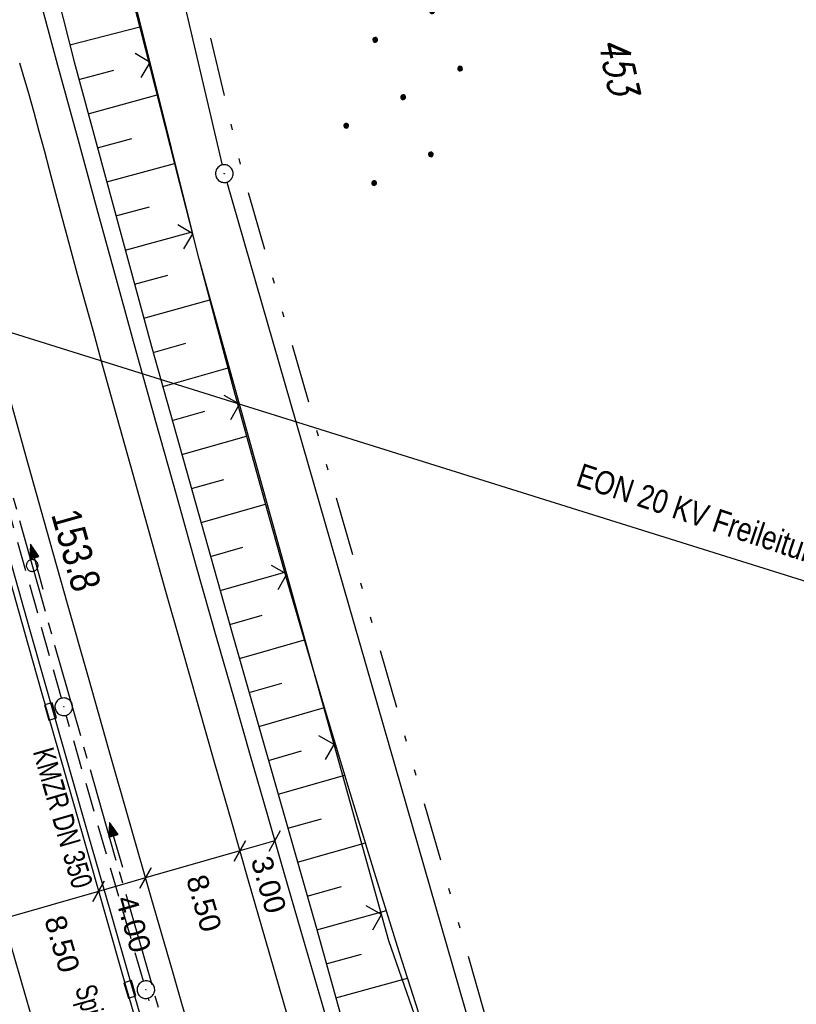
# Model space of a CAD drawing. Extents: x 510526 to 513920, y 467229 to 478797.
# Tile 109 of 256: x 510929 to 510995, y 471625 to 471708. Entities that reach past the tile are written whole.
import ezdxf
from ezdxf.enums import TextEntityAlignment as Align

# ---------------------------------------------------------------- set-up
doc = ezdxf.new("R2010")
doc.units = 0
doc.header["$LTSCALE"] = 10
doc.header["$MEASUREMENT"] = 0
for name, pattern in [('ACHSE', [5.5, 4, -0.5, 0.5, -0.5]), ('LT00', [0]), ('LT09', [0.54, 0.2, -0.1, 0.02, -0.1, 0.02, -0.1]), ('STRICHLINIE2', [0.375, 0.25, -0.125])]:
    doc.linetypes.add(name, pattern=pattern)
doc.layers.get('0').update_dxf_attribs({"linetype": 'LT00'})
for name, color, linetype in [('-AX-020', 250, 'ACHSE'), ('-Halt-Pfeil', 4, 'LT00'), ('-Haltung', 182, 'STRICHLINIE2'), ('-Haltungsbeschriftung', 182, 'LT00'), ('-ST-20-1', 250, 'LT00'), ('BEMAßUNG', 255, 'Continuous'), ('DFK_AB_L', 21, 'LT00'), ('DFK_AB_P', 7, 'LT00'), ('DFK_FLUR_NR', 250, 'LT00'), ('DFK_NUTZUNG', 250, 'LT00'), ('GEMARKUNGSGRENZE', 3, 'LT09'), ('RINNE_TEXT', 11, 'Continuous'), ('STROM_FREILTG', 80, 'STROMFREILEITUNG'), ('STROM_TEXT', 80, 'Continuous'), ('V95_AFBR_BAB', 250, 'LT00'), ('V95_BOESCH', 250, 'LT00'), ('V95_BOSCHUNG', 250, 'LT00'), ('V95_KA_PRUF', 182, 'LT00'), ('V95_LD_MARK', 250, 'LT00'), ('V95_RINNE', 182, 'LT00'), ('V95_SINKK', 182, 'LT00'), ('V95_ZAUN', 40, 'LT00')]:
    doc.layers.add(name, color=color, linetype=linetype)
doc.styles.add('Arial', font='ARIAL.TTF')
doc.styles.add('Beschrift', font='ARIAL.TTF')
doc.styles.add('Haltungsbeschriftung', font='ARIAL.TTF', dxfattribs={"width": 0.75})
doc.styles.get("Standard").update_dxf_attribs({"font": 'romans.shx'})
doc.styles.add('Strom', font='txt.shx')
doc.styles.add('Versorgungsltg', font='ARIAL.TTF', dxfattribs={"width": 0.8, "height": 2})
doc.linetypes.add('STROMFREILEITUNG', pattern='A,12.7,-5.5,["xx",Strom,S=2.5,R=0,X=-2.6,Y=-0.85],-4.35', length=22.55)

# ---------------------------------------------------------------- blocks, each defined once
blk = doc.blocks.new('SYMB0003')
at = {"color": 0, "linetype": 'ByBlock'}
for p, q in [((-0.015712, 0), (0.010166, 0.012015)), ((0, -0.021257), (-0.015712, 0)), ((0.010166, 0.012015), (0, -0.021257))]:
    blk.add_line(p, q, dxfattribs=at)
for points in [[(-0.031395, 0.499013), (-0.093691, 0.491144), (-0.154509, 0.475528), (-0.21289, 0.452414), (-0.267913, 0.422164), (-0.318712, 0.385257), (-0.364484, 0.342274), (-0.404509, 0.293893), (-0.438154, 0.240877), (-0.464888, 0.184062), (-0.484292, 0.124345), (-0.496058, 0.062667), (-0.5, 0)], [(-0.5, 0), (-0.496058, -0.062667), (-0.484292, -0.124345), (-0.464888, -0.184062), (-0.438154, -0.240877), (-0.404509, -0.293893), (-0.364485, -0.342274), (-0.318712, -0.385257), (-0.267914, -0.422164), (-0.21289, -0.452414), (-0.154509, -0.475529), (-0.093691, -0.491144), (-0.031395, -0.499014), (0.031395, -0.499014)], [(0.5, 0), (0.496057, 0.062667), (0.484292, 0.124345), (0.464888, 0.184062), (0.438153, 0.240877), (0.404509, 0.293893), (0.364484, 0.342274), (0.318712, 0.385257), (0.267913, 0.422164), (0.21289, 0.452414), (0.154509, 0.475528), (0.093691, 0.491144), (0.031395, 0.499013), (-0.031395, 0.499013)], [(0.031395, -0.499014), (0.093691, -0.491144), (0.154509, -0.475529), (0.21289, -0.452414), (0.267914, -0.422164), (0.318712, -0.385257), (0.364485, -0.342274), (0.404509, -0.293893), (0.438154, -0.240877), (0.464889, -0.184062), (0.484292, -0.124345), (0.496058, -0.062667), (0.5, 0)]]:
    blk.add_lwpolyline(points, dxfattribs=at)
blk = doc.blocks.new('SYMB0002')
at = {"color": 0, "linetype": 'ByBlock'}
for points in [[(-0.031395, 0.499013), (-0.093691, 0.491144), (-0.154509, 0.475528), (-0.21289, 0.452414), (-0.267913, 0.422164), (-0.318712, 0.385257), (-0.364484, 0.342274), (-0.404509, 0.293893), (-0.438154, 0.240877), (-0.464888, 0.184062), (-0.484292, 0.124345), (-0.496058, 0.062667), (-0.5, 0)], [(-0.5, 0), (-0.496058, -0.062667), (-0.484292, -0.124345), (-0.464888, -0.184062), (-0.438154, -0.240877), (-0.404509, -0.293893), (-0.364485, -0.342274), (-0.318712, -0.385257), (-0.267914, -0.422164), (-0.21289, -0.452414), (-0.154509, -0.475529), (-0.093691, -0.491144), (-0.031395, -0.499014), (0.031395, -0.499014)], [(0.5, 0), (0.496057, 0.062667), (0.484292, 0.124345), (0.464888, 0.184062), (0.438153, 0.240877), (0.404509, 0.293893), (0.364484, 0.342274), (0.318712, 0.385257), (0.267913, 0.422164), (0.21289, 0.452414), (0.154509, 0.475528), (0.093691, 0.491144), (0.031395, 0.499013), (-0.031395, 0.499013)], [(0.031395, -0.499014), (0.093691, -0.491144), (0.154509, -0.475529), (0.21289, -0.452414), (0.267914, -0.422164), (0.318712, -0.385257), (0.364485, -0.342274), (0.404509, -0.293893), (0.438154, -0.240877), (0.464889, -0.184062), (0.484292, -0.124345), (0.496058, -0.062667), (0.5, 0)]]:
    blk.add_lwpolyline(points, dxfattribs=at)
blk = doc.blocks.new('SYMB0652')
at = {"color": 0, "linetype": 'ByBlock'}
blk.add_lwpolyline([(-0.15, -0.075), (0.15, -0.075), (0.15, 0.075), (-0.15, 0.075), (-0.15, -0.075)], dxfattribs=at)
blk = doc.blocks.new('SYMB0024')
at = {"color": 0, "linetype": 'ByBlock'}
for p, q in [((-0.5, 0.5), (0, 0)), ((0, 0), (0.5, 0.5))]:
    blk.add_line(p, q, dxfattribs=at)
blk = doc.blocks.new('_Oblique')
at = {"color": 0, "linetype": 'ByBlock', "lineweight": -2}
blk.add_line((-0.5, -0.5), (0.5, 0.5), dxfattribs=at)
blk = doc.blocks.new('Ackerland7')
at = {"layer": 'DFK_NUTZUNG', "color": 0, "linetype": 'ByBlock'}
for p, q in [((-4, 3.928), (-4, 3.67)), ((-3.95, 3.628), (-3.95, 3.97)), ((-3.9, 3.99), (-3.9, 3.607)), ((-3.85, 3.601), (-3.85, 3.997)), ((-3.8, 3.99), (-3.8, 3.607)), ((-3.75, 3.628), (-3.75, 3.97)), ((-3.7, 3.928), (-3.7, 3.67)), ((-3.65, 3.798), (-3.65, 3.8)), ((3.7, 3.929), (3.7, 3.671)), ((3.75, 3.629), (3.75, 3.971)), ((3.8, 3.992), (3.8, 3.608)), ((3.85, 3.602), (3.85, 3.998)), ((3.9, 3.992), (3.9, 3.608)), ((3.95, 3.629), (3.95, 3.971)), ((4, 3.929), (4, 3.671)), ((4.05, 3.799), (4.05, 3.801)), ((-7.85, 0.129), (-7.85, -0.129)), ((-7.8, -0.171), (-7.8, 0.171)), ((-7.75, 0.192), (-7.75, -0.192)), ((-7.7, -0.198), (-7.7, 0.198)), ((-7.65, 0.192), (-7.65, -0.192)), ((-7.6, -0.171), (-7.6, 0.171)), ((-7.55, 0.129), (-7.55, -0.129)), ((-7.5, -0.001), (-7.5, 0.001)), ((-0.15, 0.129), (-0.15, -0.129)), ((-0.1, -0.171), (-0.1, 0.171)), ((-0.05, 0.192), (-0.05, -0.192)), ((0, -0.198), (0, 0.198)), ((0.05, 0.192), (0.05, -0.192)), ((0.1, -0.171), (0.1, 0.171)), ((0.15, 0.129), (0.15, -0.129)), ((0.2, -0.001), (0.2, 0.001)), ((7.55, 0.129), (7.55, -0.129)), ((7.6, -0.171), (7.6, 0.171)), ((7.65, 0.192), (7.65, -0.192)), ((7.7, -0.198), (7.7, 0.198)), ((7.75, 0.192), (7.75, -0.192)), ((7.8, -0.171), (7.8, 0.171)), ((7.85, 0.129), (7.85, -0.129)), ((7.9, -0.001), (7.9, 0.001)), ((-4, -3.671), (-4, -3.929)), ((-3.95, -3.971), (-3.95, -3.629)), ((-3.9, -3.608), (-3.9, -3.992)), ((-3.85, -3.998), (-3.85, -3.602)), ((-3.8, -3.608), (-3.8, -3.992)), ((-3.75, -3.971), (-3.75, -3.629)), ((-3.7, -3.671), (-3.7, -3.929)), ((-3.65, -3.801), (-3.65, -3.799)), ((3.7, -3.671), (3.7, -3.929)), ((3.75, -3.971), (3.75, -3.629)), ((3.8, -3.608), (3.8, -3.992)), ((3.85, -3.998), (3.85, -3.602)), ((3.9, -3.608), (3.9, -3.992)), ((3.95, -3.971), (3.95, -3.629)), ((4, -3.671), (4, -3.929)), ((4.05, -3.801), (4.05, -3.799))]:
    blk.add_line(p, q, dxfattribs=at)
for points in [[(-3.65, 3.799), (-3.67, 3.886), (-3.725, 3.955), (-3.805, 3.994), (-3.894, 3.994), (-3.975, 3.955), (-4.03, 3.886), (-4.05, 3.799), (-4.03, 3.712), (-3.975, 3.642), (-3.894, 3.604), (-3.805, 3.604), (-3.725, 3.642), (-3.67, 3.712), (-3.65, 3.799)], [(4.05, 3.8), (4.03, 3.887), (3.975, 3.956), (3.894, 3.995), (3.805, 3.995), (3.725, 3.956), (3.67, 3.887), (3.65, 3.8), (3.67, 3.713), (3.725, 3.644), (3.805, 3.605), (3.894, 3.605), (3.975, 3.644), (4.03, 3.713), (4.05, 3.8)], [(-7.5, 0), (-7.52, 0.087), (-7.575, 0.156), (-7.655, 0.195), (-7.744, 0.195), (-7.825, 0.156), (-7.88, 0.087), (-7.9, 0)], [(0.2, 0), (0.18, 0.087), (0.125, 0.156), (0.045, 0.195), (-0.044, 0.195), (-0.125, 0.156), (-0.18, 0.087), (-0.2, 0)], [(-0.2, 0), (-0.18, -0.087), (-0.125, -0.156), (-0.044, -0.195), (0.045, -0.195), (0.125, -0.156), (0.18, -0.087), (0.2, 0)], [(7.9, 0), (7.88, 0.087), (7.825, 0.156), (7.744, 0.195), (7.655, 0.195), (7.575, 0.156), (7.52, 0.087), (7.5, 0)], [(7.5, 0), (7.52, -0.087), (7.575, -0.156), (7.655, -0.195), (7.744, -0.195), (7.825, -0.156), (7.88, -0.087), (7.9, 0)], [(-7.9, 0), (-7.88, -0.087), (-7.825, -0.156), (-7.744, -0.195), (-7.655, -0.195), (-7.575, -0.156), (-7.52, -0.087), (-7.5, 0)], [(-3.65, -3.8), (-3.67, -3.713), (-3.725, -3.644), (-3.805, -3.605), (-3.894, -3.605), (-3.975, -3.644), (-4.03, -3.713), (-4.05, -3.8), (-4.03, -3.887), (-3.975, -3.956), (-3.894, -3.995), (-3.805, -3.995), (-3.725, -3.956), (-3.67, -3.887), (-3.65, -3.8)], [(4.05, -3.8), (4.03, -3.713), (3.975, -3.644), (3.894, -3.605), (3.805, -3.605), (3.725, -3.644), (3.67, -3.713), (3.65, -3.8), (3.67, -3.887), (3.725, -3.956), (3.805, -3.995), (3.894, -3.995), (3.975, -3.956), (4.03, -3.887), (4.05, -3.8)]]:
    blk.add_lwpolyline(points, dxfattribs=at)
blk = doc.blocks.new('SYMB0070')
at = {"color": 0, "linetype": 'ByBlock'}
for p, q in [((-0.5, 0), (0.2, 0)), ((0.5, 0), (0.2, 0.1)), ((0.2, 0.1), (0.2, 0)), ((0.468, 0), (0.21, 0.086)), ((0.21, 0.086), (0.21, -0.086)), ((0.21, -0.086), (0.468, 0)), ((0.22, -0.072), (0.437, 0)), ((0.23, -0.058), (0.405, 0)), ((0.24, -0.045), (0.374, 0)), ((0.342, 0), (0.25, 0.031)), ((0.25, 0.031), (0.25, -0.031)), ((0.25, -0.031), (0.342, 0)), ((0.26, -0.017), (0.31, 0)), ((0.27, -0.003), (0.279, 0))]:
    blk.add_line(p, q, dxfattribs=at)
for points in [[(0.2, 0), (0.2, -0.1), (0.5, 0)], [(0.437, 0), (0.22, 0.072), (0.22, -0.072)], [(0.405, 0), (0.23, 0.058), (0.23, -0.058)], [(0.374, 0), (0.24, 0.045), (0.24, -0.045)], [(0.31, 0), (0.26, 0.017), (0.26, -0.017)], [(0.279, 0), (0.27, 0.003), (0.27, -0.003)]]:
    blk.add_lwpolyline(points, dxfattribs=at)

msp = doc.modelspace()

# ---------------------------------------------------------------- linework, layer by layer
at = {"layer": '-AX-020', "ltscale": 0.2, "flags": 128}
msp.add_lwpolyline([(513881.716, 478796.972), (513877.87, 478787.354), (513870.367, 478768.801), (513862.788, 478750.278), (513855.137, 478731.786), (513847.411, 478713.324), (513839.611, 478694.893), (513831.738, 478676.494), (513823.791, 478658.127), (513815.771, 478639.791), (513807.678, 478621.487), (513799.512, 478603.216), (513791.272, 478584.978), (513782.96, 478566.773), (513774.576, 478548.601), (513766.118, 478530.463), (513757.588, 478512.359), (513748.986, 478494.289), (513740.312, 478476.254), (513731.565, 478458.253), (513722.747, 478440.287), (513713.857, 478422.357), (513704.896, 478404.463), (513695.863, 478386.605), (513686.758, 478368.782), (513677.583, 478350.997), (513668.336, 478333.248), (513659.019, 478315.536), (513649.63, 478297.862), (513640.172, 478280.225), (513630.643, 478262.626), (513621.043, 478245.066), (513611.374, 478227.544), (513601.634, 478210.061), (513591.825, 478192.617), (513586.745, 478183.647), (513576.83, 478166.262), (513566.848, 478148.917), (513556.8, 478131.609), (513546.688, 478114.338), (513536.514, 478097.104), (513526.28, 478079.906), (513515.988, 478062.743), (513505.638, 478045.613), (513495.234, 478028.517), (513484.778, 478011.453), (513474.27, 477994.421), (513463.712, 477977.419), (513453.108, 477960.447), (513442.457, 477943.503), (513431.762, 477926.587), (513421.026, 477909.698), (513410.248, 477892.835), (513399.432, 477875.997), (513388.579, 477859.182), (513377.691, 477842.39), (513366.769, 477825.62), (513355.815, 477808.871), (513344.831, 477792.142), (513333.819, 477775.431), (513322.78, 477758.738), (513311.715, 477742.062), (513300.628, 477725.401), (513289.519, 477708.754), (513278.389, 477692.121), (513267.242, 477675.5), (513256.078, 477658.891), (513244.899, 477642.291), (513233.706, 477625.7), (513222.502, 477609.117), (513211.288, 477592.542), (513200.066, 477575.971), (513188.837, 477559.405), (513177.603, 477542.843), (513166.366, 477526.282), (513154.797, 477509.239), (513142.496, 477491.114), (513130.197, 477472.988), (513117.902, 477454.859), (513105.613, 477436.726), (513093.333, 477418.587), (513081.064, 477400.44), (513068.808, 477382.285), (513056.567, 477364.119), (513044.344, 477345.942), (513032.141, 477327.752), (513019.958, 477309.547), (513007.8, 477291.325), (512995.668, 477273.087), (512983.565, 477254.83), (512971.492, 477236.552), (512959.452, 477218.253), (512947.447, 477199.931), (512935.479, 477181.584), (512923.551, 477163.212), (512911.665, 477144.812), (512899.822, 477126.385), (512888.026, 477107.927), (512876.279, 477089.439), (512864.582, 477070.918), (512852.939, 477052.364), (512841.352, 477033.775), (512829.822, 477015.15), (512818.352, 476996.488), (512806.945, 476977.787), (512795.603, 476959.048), (512789.644, 476949.141), (512778.405, 476930.339), (512767.236, 476911.496), (512756.135, 476892.613), (512745.103, 476873.688), (512734.14, 476854.724), (512723.246, 476835.72), (512712.422, 476816.676), (512701.668, 476797.593), (512690.983, 476778.471), (512680.369, 476759.309), (512669.824, 476740.11), (512659.35, 476720.871), (512648.946, 476701.595), (512638.612, 476682.281), (512628.349, 476662.929), (512618.157, 476643.54), (512608.036, 476624.113), (512597.985, 476604.65), (512588.006, 476585.15), (512578.098, 476565.614), (512568.261, 476546.042), (512558.497, 476526.434), (512548.803, 476506.791), (512539.182, 476487.112), (512529.632, 476467.399), (512520.155, 476447.65), (512510.749, 476427.867), (512501.416, 476408.05), (512492.156, 476388.199), (512482.968, 476368.314), (512473.852, 476348.396), (512464.81, 476328.445), (512455.84, 476308.46), (512446.944, 476288.443), (512438.12, 476268.394), (512429.37, 476248.313), (512420.694, 476228.2), (512412.09, 476208.055), (512403.561, 476187.879), (512395.105, 476167.672), (512386.723, 476147.434), (512378.415, 476127.166), (512370.181, 476106.867), (512362.021, 476086.539), (512353.936, 476066.181), (512345.925, 476045.794), (512337.988, 476025.377), (512330.127, 476004.932), (512322.339, 475984.458), (512314.627, 475963.955), (512306.989, 475943.425), (512299.427, 475922.867), (512291.94, 475902.281), (512284.528, 475881.669), (512277.191, 475861.029), (512269.93, 475840.362), (512262.744, 475819.67), (512255.634, 475798.951), (512248.599, 475778.206), (512241.641, 475757.436), (512234.758, 475736.641), (512227.951, 475715.82), (512221.221, 475694.975), (512214.566, 475674.105), (512207.988, 475653.211), (512201.487, 475632.294), (512200.128, 475627.887), (512194.281, 475608.791), (512188.5, 475589.674), (512182.785, 475570.538), (512177.137, 475551.381), (512171.56, 475532.204), (512166.053, 475513.007), (512160.618, 475493.788), (512155.257, 475474.55), (512149.971, 475455.29), (512148.09, 475448.361), (512142.908, 475429.074), (512137.804, 475409.765), (512132.778, 475390.436), (512127.829, 475371.088), (512122.957, 475351.719), (512118.163, 475332.332), (512113.447, 475312.925), (512108.808, 475293.499), (512104.247, 475274.055), (512099.765, 475254.593), (512095.36, 475235.113), (512091.033, 475215.616), (512086.785, 475196.101), (512082.614, 475176.57), (512078.522, 475157.022), (512074.508, 475137.458), (512070.573, 475117.878), (512066.716, 475098.282), (512063.238, 475080.246), (512059.532, 475060.621), (512055.901, 475040.983), (512052.344, 475021.33), (512048.857, 475001.665), (512045.438, 474981.988), (512042.084, 474962.3), (512038.794, 474942.602), (512035.562, 474922.893), (512032.388, 474903.175), (512029.269, 474883.449), (512026.201, 474863.714), (512023.183, 474843.972), (512020.21, 474824.222), (512017.282, 474804.467), (512014.394, 474784.705), (512011.544, 474764.937), (512008.73, 474745.165), (512005.949, 474725.388), (512003.198, 474705.607), (512000.474, 474685.821), (511997.775, 474666.033), (511995.098, 474646.242), (511992.439, 474626.448), (511989.798, 474606.651), (511987.169, 474586.854), (511984.552, 474567.054), (511981.943, 474547.253), (511979.34, 474527.452), (511976.744, 474507.689), (511975.127, 474495.377), (511973.477, 474482.815), (511971.825, 474470.254), (511970.169, 474457.693), (511968.506, 474445.133), (511966.835, 474432.574), (511965.154, 474420.016), (511963.46, 474407.46), (511961.752, 474394.906), (511960.027, 474382.355), (511958.283, 474369.806), (511956.518, 474357.259), (511954.73, 474344.717), (511952.918, 474332.177), (511951.078, 474319.642), (511949.209, 474307.111), (511947.309, 474294.584), (511945.376, 474282.063), (511943.407, 474269.547), (511941.4, 474257.038), (511939.355, 474244.534), (511937.267, 474232.038), (511935.137, 474219.549), (511932.96, 474207.067), (511930.736, 474194.594), (511928.462, 474182.131), (511926.136, 474169.676), (511923.757, 474157.232), (511921.321, 474144.799), (511918.829, 474132.377), (511916.276, 474119.967), (511913.661, 474107.57), (511910.982, 474095.187), (511908.238, 474082.818), (511905.425, 474070.464), (511902.544, 474058.127), (511899.59, 474045.806), (511896.562, 474033.504), (511893.47, 474021.261), (511890.29, 474008.997), (511887.033, 473996.753), (511883.699, 473984.53), (511880.287, 473972.328), (511876.798, 473960.148), (511873.233, 473947.991), (511869.591, 473935.856), (511865.873, 473923.745), (511862.077, 473911.656), (511858.206, 473899.593), (511854.259, 473887.554), (511850.236, 473875.54), (511846.136, 473863.552), (511841.962, 473851.59), (511837.711, 473839.654), (511833.386, 473827.746), (511828.985, 473815.865), (511824.51, 473804.012), (511819.96, 473792.188), (511815.335, 473780.392), (511810.636, 473768.626), (511805.863, 473756.89), (511801.015, 473745.185), (511796.094, 473733.51), (511791.099, 473721.866), (511786.031, 473710.255), (511780.889, 473698.675), (511775.675, 473687.128), (511770.388, 473675.615), (511765.028, 473664.135), (511759.596, 473652.689), (511754.091, 473641.278), (511748.515, 473629.901), (511742.867, 473618.56), (511737.147, 473607.255), (511731.356, 473595.986), (511725.494, 473584.754), (511719.562, 473573.559), (511713.558, 473562.402), (511707.485, 473551.283), (511701.341, 473540.203), (511695.128, 473529.162), (511688.845, 473518.159), (511682.492, 473507.198), (511676.07, 473496.276), (511669.58, 473485.395), (511663.021, 473474.555), (511656.394, 473463.757), (511649.699, 473453.001), (511642.935, 473442.288), (511636.105, 473431.617), (511629.207, 473420.99), (511622.242, 473410.406), (511615.211, 473399.867), (511608.113, 473389.372), (511600.949, 473378.922), (511593.719, 473368.518), (511586.423, 473358.16), (511579.062, 473347.848), (511571.637, 473337.582), (511564.147, 473327.364), (511556.592, 473317.193), (511548.973, 473307.07), (511541.291, 473296.996), (511533.545, 473286.969), (511525.735, 473276.993), (511517.863, 473267.066), (511509.929, 473257.188), (511501.932, 473247.361), (511493.873, 473237.584), (511485.753, 473227.859), (511477.572, 473218.186), (511475.548, 473215.811), (511467.291, 473206.202), (511458.976, 473196.642), (511450.605, 473187.132), (511442.182, 473177.667), (511433.709, 473168.249), (511425.188, 473158.872), (511416.622, 473149.537), (511408.014, 473140.241), (511399.365, 473130.982), (511390.679, 473121.758), (511381.958, 473112.568), (511373.205, 473103.409), (511364.421, 473094.278), (511355.61, 473085.175), (511346.772, 473076.096), (511337.912, 473067.039), (511329.031, 473058.003), (511320.132, 473048.986), (511311.216, 473039.984), (511302.286, 473030.997), (511293.345, 473022.02), (511284.394, 473013.053), (511275.436, 473004.094), (511266.473, 472995.139), (511255.909, 472984.591), (511236.789, 472965.502), (511230.177, 472958.9), (511223.567, 472952.294), (511216.964, 472945.683), (511210.368, 472939.063), (511203.785, 472932.433), (511197.215, 472925.788), (511190.663, 472919.125), (511184.131, 472912.443), (511177.622, 472905.739), (511171.139, 472899.01), (511164.685, 472892.252), (511158.263, 472885.464), (511151.877, 472878.643), (511145.529, 472871.786), (511139.222, 472864.891), (511132.96, 472857.955), (511126.746, 472850.976), (511120.583, 472843.952), (511114.476, 472836.881), (511109.32, 472830.82), (511103.322, 472823.655), (511097.386, 472816.438), (511091.511, 472809.171), (511085.699, 472801.854), (511079.95, 472794.488), (511074.265, 472787.072), (511068.642, 472779.609), (511063.084, 472772.097), (511057.591, 472764.538), (511052.162, 472756.933), (511046.799, 472749.281), (511041.501, 472741.584), (511036.27, 472733.841), (511031.105, 472726.054), (511026.007, 472718.223), (511020.976, 472710.349), (511016.012, 472702.431), (511011.117, 472694.472), (511006.29, 472686.471), (511001.532, 472678.429), (510996.842, 472670.347), (510992.223, 472662.225), (510987.672, 472654.063), (510983.192, 472645.863), (510978.782, 472637.625), (510974.443, 472629.349), (510970.175, 472621.036), (510965.978, 472612.687), (510961.853, 472604.303), (510957.799, 472595.883), (510953.818, 472587.43), (510949.91, 472578.942), (510946.074, 472570.422), (510942.311, 472561.868), (510938.622, 472553.283), (510935.007, 472544.666), (510931.465, 472536.02), (510927.997, 472527.343), (510924.604, 472518.636), (510921.286, 472509.901), (510918.042, 472501.138), (510914.874, 472492.347), (510911.781, 472483.529), (510908.763, 472474.686), (510905.821, 472465.817), (510902.956, 472456.923), (510900.166, 472448.004), (510897.454, 472439.062), (510894.817, 472430.098), (510892.258, 472421.111), (510889.776, 472412.102), (510887.37, 472403.073), (510885.043, 472394.023), (510882.792, 472384.954), (510880.62, 472375.866), (510878.525, 472366.759), (510876.509, 472357.635), (510874.57, 472348.494), (510872.71, 472339.337), (510870.929, 472330.164), (510869.226, 472320.976), (510867.602, 472311.774), (510866.056, 472302.558), (510864.59, 472293.33), (510863.202, 472284.089), (510861.894, 472274.837), (510860.665, 472265.574), (510859.516, 472256.301), (510858.445, 472247.018), (510857.455, 472237.726), (510856.544, 472228.427), (510855.712, 472219.119), (510854.96, 472209.806), (510854.288, 472200.485), (510853.696, 472191.159), (510853.184, 472181.829), (510852.752, 472172.495), (510852.399, 472163.157), (510852.127, 472153.817), (510851.934, 472144.475), (510851.822, 472135.131), (510851.789, 472125.787), (510851.836, 472116.443), (510851.964, 472107.1), (510852.009, 472104.711), (510852.237, 472095.37), (510852.543, 472086.03), (510852.927, 472076.694), (510853.387, 472067.361), (510853.922, 472058.032), (510854.53, 472048.707), (510855.21, 472039.388), (510855.961, 472030.074), (510856.782, 472020.766), (510857.671, 472011.464), (510858.627, 472002.169), (510859.649, 471992.88), (510860.734, 471983.599), (510861.883, 471974.326), (510863.094, 471965.06), (510864.364, 471955.802), (510865.694, 471946.554), (510867.082, 471937.313), (510868.525, 471928.081), (510870.024, 471918.857), (510871.577, 471909.643), (510873.182, 471900.438), (510874.839, 471891.241), (510876.545, 471882.054), (510878.3, 471872.876), (510880.102, 471863.708), (510881.95, 471854.548), (510883.842, 471845.397), (510885.778, 471836.255), (510887.756, 471827.123), (510889.775, 471817.999), (510891.834, 471808.885), (510893.93, 471799.779), (510896.064, 471790.681), (510898.233, 471781.592), (510900.437, 471772.511), (510902.673, 471763.439), (510904.942, 471754.374), (510907.241, 471745.317), (510909.57, 471736.267), (510911.926, 471727.225), (510914.31, 471718.19), (510916.719, 471709.161), (510919.152, 471700.139), (510921.608, 471691.124), (510924.087, 471682.114), (510926.585, 471673.11), (510929.104, 471664.112), (510931.64, 471655.118), (510934.193, 471646.129), (510936.762, 471637.145), (510939.345, 471628.165), (510941.941, 471619.188), (510944.55, 471610.216), (510947.169, 471601.246), (510949.797, 471592.279), (510952.434, 471583.314), (510955.078, 471574.352), (510957.727, 471565.391), (510960.382, 471556.431), (510963.039, 471547.473), (510967.703, 471531.767), (510970.248, 471523.199), (510975.26, 471506.323), (510980.27, 471489.445), (510985.273, 471472.566), (510990.267, 471455.684), (510995.248, 471438.798), (511000.214, 471421.908), (511005.162, 471405.012), (511010.087, 471388.11), (511014.988, 471371.201), (511019.861, 471354.283), (511024.703, 471337.357), (511029.511, 471320.421), (511034.281, 471303.475), (511039.011, 471286.517), (511043.698, 471269.547), (511048.338, 471252.564), (511052.928, 471235.568), (511057.465, 471218.557), (511061.945, 471201.532), (511066.367, 471184.491), (511070.726, 471167.434), (511075.019, 471150.36), (511079.243, 471133.269), (511083.395, 471116.16), (511086.572, 471102.843), (511090.589, 471085.702), (511094.527, 471068.543), (511098.388, 471051.366), (511102.17, 471034.172), (511105.875, 471016.961), (511109.501, 470999.734), (511113.048, 470982.489), (511116.518, 470965.23), (511119.908, 470947.954), (511123.221, 470930.663), (511126.454, 470913.357), (511129.609, 470896.037), (511132.686, 470878.703), (511135.683, 470861.354), (511138.602, 470843.993), (511141.441, 470826.619), (511144.202, 470809.231), (511146.884, 470791.831), (511149.487, 470774.42), (511152.01, 470756.996), (511154.454, 470739.562), (511156.819, 470722.116), (511159.105, 470704.66), (511161.311, 470687.193), (511163.438, 470669.717), (511165.485, 470652.232), (511165.638, 470650.897), (511167.873, 470631.022), (511170.027, 470611.138), (511172.103, 470591.246), (511174.098, 470571.346), (511176.014, 470551.438), (511177.851, 470531.523), (511179.526, 470512.546), (511180.884, 470496.345), (511182.163, 470480.137), (511183.363, 470463.922), (511184.482, 470447.702), (511185.522, 470431.478), (511186.482, 470415.247), (511187.362, 470399.013), (511188.162, 470382.774), (511188.882, 470366.532), (511189.522, 470350.286), (511190.082, 470334.037), (511190.563, 470317.786), (511190.963, 470301.532), (511191.284, 470285.277), (511191.524, 470269.02), (511191.684, 470252.763), (511191.765, 470236.505), (511191.765, 470220.247), (511191.686, 470203.988), (511191.526, 470187.731), (511191.287, 470171.474), (511191.243, 470169.007), (511190.912, 470152.752), (511190.504, 470136.499), (511190.023, 470120.247), (511189.472, 470103.998), (511188.854, 470087.752), (511188.173, 470071.508), (511187.432, 470055.266), (511186.634, 470039.027), (511185.783, 470022.791), (511184.882, 470006.558), (511183.935, 469990.327), (511182.944, 469974.099), (511181.913, 469957.873), (511180.846, 469941.65), (511179.745, 469925.429), (511178.614, 469909.21), (511177.457, 469892.993), (511176.276, 469876.777), (511175.075, 469860.563), (511173.858, 469844.35), (511172.627, 469828.139), (511171.386, 469811.927), (511170.138, 469795.717), (511168.847, 469778.991), (511030.959, 467993.348), (511029.419, 467973.407), (511027.883, 467953.466), (511026.353, 467933.525), (511024.832, 467913.582), (511023.323, 467893.64), (511021.828, 467873.695), (511020.353, 467853.75), (511018.898, 467833.804), (511017.467, 467813.855), (511016.063, 467793.903), (511014.69, 467773.951), (511013.35, 467753.995), (511012.046, 467734.038), (511010.782, 467714.078), (511009.56, 467694.116), (511008.383, 467674.151), (511007.254, 467654.183), (511006.177, 467634.211), (511005.154, 467614.237), (511004.188, 467594.261), (511003.284, 467574.281), (511002.442, 467554.299), (511001.667, 467534.314), (511000.962, 467514.327), (511000.329, 467494.336), (510999.772, 467474.345), (510999.556, 467465.709), (510999.112, 467445.714), (510998.747, 467425.717), (510998.463, 467405.719), (510998.259, 467385.719), (510998.135, 467365.72), (510998.091, 467345.72), (510998.127, 467325.72), (510998.243, 467305.721), (510998.439, 467285.721), (510998.715, 467265.723), (510999.071, 467245.726), (510999.432, 467229.156)], dxfattribs=at)
at = {"layer": '-Haltung'}
for p, q in [((510932.213, 471650.607), (510926.126, 471672.423)), ((510939.182, 471626.572), (510932.624, 471649.165)), ((510945.936, 471603.282), (510939.6, 471625.132))]:
    msp.add_line(p, q, dxfattribs=at)
at = {"layer": 'BEMAßUNG'}
for p, q in [((510950.357, 471638.499), (510947.381, 471637.645)), ((510947.381, 471637.645), (510939.369, 471635.346)), ((510939.369, 471635.346), (510935.374, 471634.2)), ((510935.374, 471634.2), (510927.275, 471631.876))]:
    msp.add_line(p, q, dxfattribs=at)
at = {"layer": 'DFK_AB_L'}
for p, q in [((510929.242, 471766.66), (510945.879, 471695.91)), ((510946.258, 471694.459), (510970.503, 471610.311))]:
    msp.add_line(p, q, dxfattribs=at)
at = {"layer": 'GEMARKUNGSGRENZE', "ltscale": 2.5, "flags": 128}
msp.add_lwpolyline([(511338.816, 472915.913), (511340.719, 472885.882), (511337.388, 472885.57), (511309.655, 472881.528), (511259.852, 472877.768), (511252.986, 472872.448), (511243.285, 472879.226), (511234.252, 472878.215), (511233.258, 472867.438), (511216.033, 472862.714), (511207.797, 472857.961), (511191.39, 472853.613), (511190.752, 472855.636), (511140.812, 472836.029), (511125.011, 472817.797), (511083.654, 472766.593), (511031.927, 472691.269), (510996.407, 472627.328), (510946.881, 472521.115), (510931.137, 472471.162), (510904.274, 472356.963), (510903.968, 472355.512), (510901.213, 472342.303), (510941.585, 472335.037), (510971.004, 472327.668), (510993.448, 472322.391), (511002.822, 472295.217), (510981.46, 472288.086), (510979.077, 472252.27), (510975.289, 472194.983), (510973.333, 472186.399), (510968.719, 472165.904), (510952.995, 472136.274), (510921.262, 472097.626), (510905.045, 472075.837), (510893.26, 472050.556), (510892.004, 472047.859), (510887.625, 472022.351), (510889.456, 471975.295), (510899.305, 471911.874), (510912.906, 471849.007), (510930.533, 471767.721), (510947.502, 471695.56), (510972.146, 471610.023), (510987.56, 471561.132), (510988.88, 471556.962), (510998.361, 471526.879), (511023.643, 471445.762), (511025.921, 471438.309), (511028.867, 471429.142), (511055.244, 471334.955), (511075.564, 471262.687), (511076.644, 471258.867), (511081.081, 471243.062), (511102.936, 471153.981), (511126.453, 471060.173), (511143.975, 470974.853), (511146.57, 470959.094), (511159.172, 470882.632), (511171.606, 470798.752), (511182.45, 470711.367), (511193.007, 470699.758), (511193.732, 470690.194), (511187.835, 470675.545), (511194.982, 470614.953), (511207.145, 470475.088), (511207.634, 470473.853), (511218.628, 470446.187), (511282.702, 470462.387), (511261.684, 470406.378), (511258.844, 470397.918), (511238.143, 470342.746), (511229.339, 470301.994), (511223.45, 470293.888), (511221.465, 470291.064), (511213.87, 470286.717), (511168.704, 470265.706), (511166.268, 470263.992)], dxfattribs=at)
at = {"layer": 'STROM_FREILTG', "ltscale": 0.1}
msp.add_lwpolyline([(511061.769, 471681.301), (511001.702, 471658.582), (510872.115, 471699.139), (510768.585, 471733.787)], dxfattribs=at)
at = {"layer": 'V95_AFBR_BAB'}
for points in [[(510955.118, 471581.509), (510953.832, 471585.864), (510952.545, 471590.218), (510951.258, 471594.573), (510949.973, 471598.928), (510948.69, 471603.284), (510946.917, 471609.323), (510945.15, 471615.365), (510943.391, 471621.408), (510941.64, 471627.454), (510939.846, 471633.68), (510938.061, 471639.909), (510936.283, 471646.139), (510934.512, 471652.372), (510932.743, 471658.62), (510930.981, 471664.869), (510929.226, 471671.121), (510927.479, 471677.375), (510925.795, 471683.439), (510924.12, 471689.506), (510922.456, 471695.576), (510920.803, 471701.649), (510919.19, 471707.623), (510917.589, 471713.6)], [(510956.131, 471618.589), (510954.357, 471624.69), (510952.586, 471630.793), (510951.146, 471635.769), (510949.71, 471640.746), (510948.279, 471645.724), (510946.853, 471650.704), (510945.433, 471655.686), (510943.704, 471661.788), (510941.986, 471667.893), (510940.277, 471674), (510938.577, 471680.11), (510936.899, 471686.174), (510935.231, 471692.24), (510933.57, 471698.309), (510931.918, 471704.382), (510931.205, 471707.015), (510930.497, 471709.649)]]:
    msp.add_lwpolyline(points, dxfattribs=at)
at = {"layer": 'V95_BOESCH'}
for points in [[(510927.295, 471728.352), (510933.293, 471704.673), (510939.859, 471680.492), (510946.787, 471655.938), (510953.849, 471631.159), (510960.715, 471606.546), (510967.308, 471584.619), (510971.03, 471571.748), (510976.442, 471553.733), (510983.167, 471531.25), (510989.795, 471508.78)], [(510963.063, 471622.342), (510960.919, 471629.073), (510958.812, 471635.815), (510956.743, 471642.568), (510954.71, 471649.333), (510953.089, 471654.821), (510951.493, 471660.317), (510949.923, 471665.82), (510948.38, 471671.331), (510946.864, 471676.849), (510945.378, 471682.376), (510943.921, 471687.909), (510943.089, 471691.13), (510942.264, 471694.353), (510941.444, 471697.577), (510940.627, 471700.802), (510939.809, 471704.026), (510938.988, 471707.251), (510938.232, 471710.202)]]:
    msp.add_lwpolyline(points, dxfattribs=at)
at = {"layer": 'V95_BOSCHUNG'}
for p, q in [((510932.929, 471706.11), (510938.887, 471707.646)), ((510933.696, 471703.188), (510936.66, 471703.974)), ((510934.488, 471700.272), (510940.355, 471701.873)), ((510935.274, 471697.377), (510938.183, 471698.171)), ((510936.06, 471694.481), (510941.83, 471696.056)), ((510936.847, 471691.586), (510939.709, 471692.367)), ((510937.633, 471688.691), (510943.317, 471690.243)), ((510938.419, 471685.796), (510941.245, 471686.567)), ((510939.208, 471682.89), (510944.829, 471684.447)), ((510940.002, 471679.986), (510942.799, 471680.772)), ((510940.819, 471677.088), (510946.371, 471678.67)), ((510941.634, 471674.201), (510944.396, 471674.988)), ((510942.449, 471671.314), (510947.951, 471672.881)), ((510943.263, 471668.427), (510946.008, 471669.209)), ((510944.078, 471665.539), (510949.562, 471667.102)), ((510944.893, 471662.652), (510947.636, 471663.433)), ((510945.707, 471659.765), (510951.203, 471661.33)), ((510946.522, 471656.877), (510949.278, 471657.663)), ((510947.342, 471653.992), (510952.872, 471655.567)), ((510948.164, 471651.106), (510950.94, 471651.897)), ((510948.986, 471648.221), (510954.568, 471649.812)), ((510949.809, 471645.336), (510952.617, 471646.136)), ((510950.631, 471642.451), (510956.29, 471644.064)), ((510951.453, 471639.566), (510954.307, 471640.379)), ((510952.275, 471636.681), (510958.039, 471638.323)), ((510953.095, 471633.806), (510956.011, 471634.626)), ((510953.913, 471630.931), (510959.821, 471632.569)), ((510954.716, 471628.052), (510957.719, 471628.873)), ((510955.525, 471625.152), (510961.625, 471626.842))]:
    msp.add_line(p, q, dxfattribs=at)
at = {"layer": 'V95_LD_MARK'}
for points in [[(510959.912, 471520.585), (510957.131, 471529.969), (510954.352, 471539.354), (510951.576, 471548.74), (510948.805, 471558.127), (510946.038, 471567.516), (510943.276, 471576.906), (510940.521, 471586.298), (510937.773, 471595.693), (510935.032, 471605.089), (510932.301, 471614.488), (510929.579, 471623.89), (510927.457, 471631.246), (510925.342, 471638.604), (510923.236, 471645.965), (510921.139, 471653.328), (510919.053, 471660.694), (510916.978, 471668.063), (510914.916, 471675.436), (510912.867, 471682.812), (510910.833, 471690.193), (510908.814, 471697.578), (510906.812, 471704.967), (510904.828, 471712.361)], [(510952.258, 471620.786), (510949.556, 471630.108), (510948.117, 471635.089), (510946.683, 471640.071), (510945.253, 471645.054), (510943.83, 471650.039), (510942.414, 471655.026), (510941.042, 471659.886), (510939.676, 471664.749), (510938.314, 471669.612), (510936.956, 471674.477), (510935.6, 471679.343), (510934.926, 471681.765), (510934.253, 471684.188), (510933.584, 471686.611), (510932.921, 471689.036), (510932.265, 471691.462), (510931.618, 471693.89), (510931.191, 471695.512), (510930.765, 471697.133), (510930.334, 471698.754), (510929.893, 471700.372), (510929.438, 471701.988), (510928.964, 471703.6), (510928.668, 471704.571)]]:
    msp.add_lwpolyline(points, dxfattribs=at)
at = {"layer": 'V95_RINNE'}
for points in [[(510914.544, 471709.008), (510915.693, 471704.754), (510916.844, 471700.5), (510917.935, 471696.47), (510919.028, 471692.441), (510920.124, 471688.412), (510921.224, 471684.384), (510922.328, 471680.358), (510923.439, 471676.333), (510924.836, 471671.306), (510926.243, 471666.282), (510927.658, 471661.259), (510929.08, 471656.239), (510930.506, 471651.22), (510934.077, 471638.712), (510937.67, 471626.211), (510939.388, 471620.264), (510941.111, 471614.318), (510942.84, 471608.374), (510944.576, 471602.432)], [(510945.045, 471602.555), (510943.662, 471607.317), (510942.279, 471612.079), (510940.898, 471616.841), (510939.519, 471621.604), (510938.143, 471626.368), (510936.344, 471632.62), (510934.55, 471638.873), (510932.763, 471645.128), (510930.98, 471651.385), (510929.543, 471656.442), (510928.11, 471661.501), (510926.683, 471666.561), (510925.262, 471671.623), (510923.848, 471676.687), (510921.639, 471684.664), (510919.452, 471692.647), (510917.288, 471700.636), (510916.143, 471704.899), (510915.003, 471709.164)]]:
    msp.add_lwpolyline(points, dxfattribs=at)
at = {"layer": 'V95_ZAUN'}
for p, q in [((510939.751, 471704.618), (510936.115, 471719.171)), ((510943.387, 471690.065), (510939.751, 471704.618)), ((510951.365, 471661.146), (510947.347, 471675.598)), ((510955.382, 471646.694), (510951.365, 471661.146)), ((510959.399, 471632.242), (510955.382, 471646.694))]:
    msp.add_line(p, q, dxfattribs=at)
for points in [[(510947.347, 471675.598), (510943.925, 471687.909), (510943.387, 471690.065)], [(510964.209, 471618.039), (510960.023, 471630), (510959.399, 471632.242)]]:
    msp.add_lwpolyline(points, dxfattribs=at)

# ---------------------------------------------------------------- block references
at = {"layer": '-Halt-Pfeil', "yscale": 4.000000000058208, "zscale": 4}
for p, xscale, rotation in [((510930.133, 471661.784), 4.000000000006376, 105.5937466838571), ((510936.863, 471638.147), 4.000000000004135, 106.1856066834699)]:
    msp.add_blockref('SYMB0070', p, dxfattribs=dict(at, xscale=xscale, rotation=rotation))
at = {"layer": '-ST-20-1', "rotation": 258.929999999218}
msp.add_blockref('SYMB0002', (510929.729, 471661.889), dxfattribs=at)
at = {"layer": 'BEMAßUNG', "xscale": 1.4, "yscale": 1.4, "zscale": 1.4}
for p, rotation in [((510950.357, 471638.499), 16.00891817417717), ((510947.381, 471637.645), 16.00891817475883), ((510947.381, 471637.645), 196.0089181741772), ((510939.369, 471635.346), 196.0089181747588), ((510939.369, 471635.346), 16.00891817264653), ((510935.374, 471634.2), 16.00891817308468), ((510935.374, 471634.2), 196.0089181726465)]:
    msp.add_blockref('_Oblique', p, dxfattribs=dict(at, rotation=rotation))
at = {"layer": 'DFK_AB_P', "xscale": 1.499999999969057, "yscale": 1.5, "zscale": 1.5, "rotation": 251.2881100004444}
msp.add_blockref('SYMB0003', (510946.05, 471695.18), dxfattribs=at)
at = {"layer": 'DFK_NUTZUNG', "rotation": 251.2883000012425}
msp.add_blockref('Ackerland7', (510961.248, 471701.678), dxfattribs=at)
at = {"layer": 'V95_KA_PRUF', "xscale": 1.500000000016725, "yscale": 1.500000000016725, "zscale": 1.5, "rotation": 282.7179066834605}
for p in [(510932.415, 471649.885), (510939.391, 471625.852)]:
    msp.add_blockref('SYMB0003', p, dxfattribs=at)
at = {"layer": 'V95_SINKK', "zscale": 4.5}
for p, xscale, yscale, rotation in [((510931.285, 471649.493), 4.499999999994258, 4.499999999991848, 285.9356627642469), ((510938.037, 471625.879), 4.499999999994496, 4.499999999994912, 286.1613119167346)]:
    msp.add_blockref('SYMB0652', p, dxfattribs=dict(at, xscale=xscale, yscale=yscale, rotation=rotation))
at = {"layer": 'V95_ZAUN', "yscale": 2.100000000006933, "zscale": 2.1}
for p, xscale, rotation in [((510939.751, 471704.618), 2.099999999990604, 104.025886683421), ((510943.387, 471690.065), 2.099999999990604, 104.025886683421), ((510947.347, 471675.598), 2.100000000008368, 105.5342066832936), ((510951.365, 471661.146), 2.100000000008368, 105.5342066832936), ((510955.382, 471646.694), 2.100000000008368, 105.5342066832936), ((510959.399, 471632.242), 2.100000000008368, 105.5342066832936)]:
    msp.add_blockref('SYMB0024', p, dxfattribs=dict(at, xscale=xscale, rotation=rotation))

# ---------------------------------------------------------------- texts
at = {"layer": '-Haltungsbeschriftung', "style": 'Haltungsbeschriftung', "width": 0.75}
msp.add_text('KMZR DN 350', height=1.8, rotation=286.18561, dxfattribs=at).set_placement((510929.77, 471646.084))
at = {"layer": '-ST-20-1', "style": 'Beschrift', "width": 0.8}
msp.add_text('  153.8', height=2.5, rotation=-74.27818, dxfattribs=at).set_placement((510930.906, 471667.712))
at = {"layer": 'BEMAßUNG', "char_height": 1.8, "attachment_point": 5, "rotation": 286.00892, "style": 'Arial'}
for s, insert in [('\\A1;3.00', (510949.816, 471634.771)), ('\\A1;8.50', (510944.322, 471633.193)), ('\\A1;4.00', (510938.329, 471631.437)), ('\\A1;8.50', (510932.272, 471629.735))]:
    msp.add_mtext(s, dxfattribs=dict(at, insert=insert))
at = {"layer": 'DFK_FLUR_NR', "oblique": 13.754, "width": 0.75}
msp.add_text('453', height=2.5, rotation=282.7179, dxfattribs=at).set_placement((510977.804, 471706.427))
at = {"layer": 'RINNE_TEXT', "style": 'Arial', "width": 0.7}
msp.add_text('Spitzrinne (Gußasphalt)', height=1.8, rotation=285.7912, dxfattribs=at).set_placement((510933.358, 471625.972))
at = {"layer": 'STROM_TEXT', "style": 'Versorgungsltg', "width": 0.8}
msp.add_text('EON 20 KV Freileitung', height=2, rotation=341.56572, dxfattribs=at).set_placement((510986.552, 471665.139), align=Align.CENTER)

doc.saveas('drawing.dxf')
